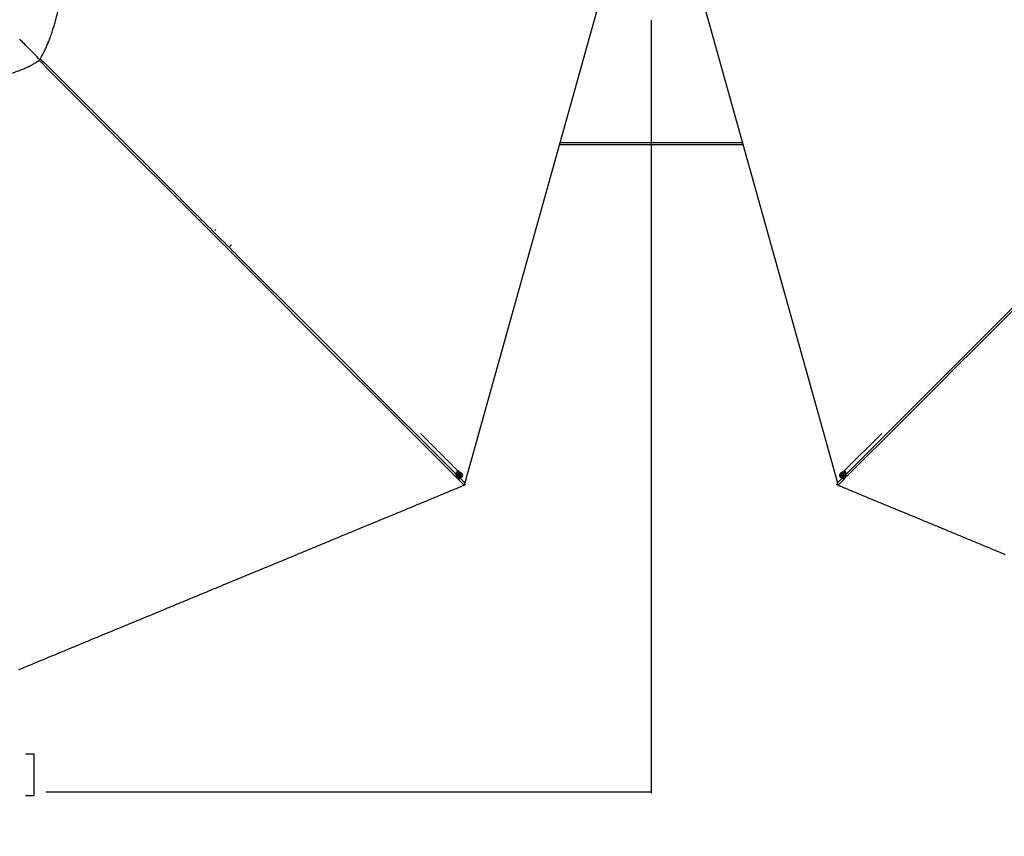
# Model space of a CAD drawing. Header units: millimetres. Extents: x 20 to 26560, y 16 to 18133.
# Tile 56 of 106: x 5538 to 11090, y 8452 to 13060. Entities that reach past the tile are written whole.
import ezdxf

# ---------------------------------------------------------------- set-up
doc = ezdxf.new("R2010")
doc.units = ezdxf.units.MM
doc.header["$LTSCALE"] = 2
doc.layers.add('COMPONENT_GEOMETRY', color=7, linetype='Continuous')
doc.styles.add('SLDTEXTSTYLE0', font='TXT', dxfattribs={"width": 0.75})
doc.dimstyles.new('SLDDIMSTYLE0', dxfattribs={"dimtxt": 150, "dimasz": 6.604, "dimexe": 0, "dimexo": 0.0625, "dimgap": 37.5, "dimtad": 0, "dimtih": 1, "dimtoh": 1, "dimdec": 1, "dimrnd": 1e-09, "dimzin": 12, "dimdsep": 46, "dimtxsty": 'SLDTEXTSTYLE0', "dimsah": 1, "dimcen": 0.09, "dimadec": 0, "dimazin": 3, "dimtfac": 1, "dimtdec": 1, "dimtofl": 0, "dimtmove": 0, "dimatfit": 3, "dimfxl": 1, "dimfrac": 2, "dimtolj": 1, "dimtzin": 12, "dimarcsym": 0})

# ---------------------------------------------------------------- blocks, each defined once
blk = doc.blocks.new('_D')
at = {"layer": 'COMPONENT_GEOMETRY', "color": 7}
for p, q in [((1221.2, 13261.9), (1221.2, 8695.5)), ((9098.5, 12827.8), (9098.5, 8695.5)), ((4748.9, 8917.9), (4703.2, 8917.9)), ((4703.2, 8917.9), (4703.2, 8679.8)), ((5570.8, 8917.9), (5616.5, 8917.9)), ((5616.5, 8917.9), (5616.5, 8679.8)), ((1221.2, 8701.8), (4635.2, 8701.8)), ((4703.2, 8679.8), (4748.9, 8679.8)), ((5616.5, 8679.8), (5570.8, 8679.8)), ((9098.5, 8701.8), (5684.5, 8701.8))]:
    blk.add_line(p, q, dxfattribs=at)
for points in [[(1221.2, 8701.8), (1227.8, 8700.8), (1227.8, 8702.9)], [(9098.5, 8701.8), (9091.9, 8702.9), (9091.9, 8700.8)]]:
    blk.add_solid(points, dxfattribs=at)
at = {"layer": 'COMPONENT_GEOMETRY', "color": 7, "char_height": 150, "attachment_point": 1, "style": 'SLDTEXTSTYLE0'}
for s, insert in [('12\'11.06"', (4748.9, 8873.1)), ('3938.6mm', (4667.5, 8648.7))]:
    blk.add_mtext(s, dxfattribs=dict(at, insert=insert))

msp = doc.modelspace()

# ---------------------------------------------------------------- linework, layer by layer
at = {"color": 7, "linetype": 'Continuous', "lineweight": 25}
for p, q in [((8816.15, 13196.65), (8047.56, 10446.52)), ((9380.77, 13196.65), (10149.36, 10446.52)), ((5650.6, 12833.72), (5650.56, 12833.76)), ((8581.33, 12356.43), (9615.59, 12356.43)), ((8003.98, 10501.67), (8001.73, 10503.92)), ((8011.69, 10511.54), (8009.7, 10513.53)), ((8011.8, 10511.4), (8011.69, 10511.54)), ((8024.55, 10494.53), (8024.36, 10494.72)), ((8029.75, 10500.65), (8028.96, 10501.44)), ((10167.96, 10501.44), (10167.17, 10500.65)), ((10172.56, 10494.72), (10172.37, 10494.53)), ((10185.12, 10511.4), (10185.23, 10511.54)), ((10185.23, 10511.54), (10187.23, 10513.53)), ((10192.94, 10501.67), (10195.19, 10503.92)), ((8004.21, 10476.69), (8005, 10475.9)), ((8010.93, 10481.29), (8011.12, 10481.1)), ((8015.91, 10487.74), (8018.58, 10489.94)), ((8016.33, 10484.45), (8015.91, 10487.74)), ((8017.11, 10484.67), (8016.26, 10484.97)), ((8019.43, 10483.35), (8016.33, 10484.45)), ((8018.65, 10484.12), (8017.11, 10484.67)), ((8018.58, 10489.94), (8021.68, 10488.84)), ((8019.99, 10485.22), (8018.65, 10484.12)), ((8018.65, 10484.12), (8019.43, 10483.35)), ((8022.1, 10485.55), (8019.43, 10483.35)), ((8021.33, 10486.32), (8019.99, 10485.22)), ((8020.97, 10489.09), (8021.12, 10487.97)), ((8021.12, 10487.97), (8021.33, 10486.32)), ((8021.33, 10486.32), (8022.1, 10485.55)), ((8021.68, 10488.84), (8022.1, 10485.55)), ((8052.01, 10437.12), (8046.08, 10443.04)), ((8047.56, 10446.52), (8046.37, 10442.52)), ((10150.84, 10443.04), (10144.91, 10437.12)), ((10150.55, 10442.52), (10149.36, 10446.52)), ((10174.62, 10486.22), (10175.72, 10489.32)), ((10175.39, 10486.99), (10174.62, 10486.22)), ((10176.82, 10483.55), (10174.62, 10486.22)), ((10175.39, 10486.99), (10175.94, 10488.54)), ((10176.49, 10485.66), (10175.39, 10486.99)), ((10175.72, 10489.32), (10179.01, 10489.74)), ((10175.94, 10488.54), (10176.24, 10489.38)), ((10177.59, 10484.32), (10176.49, 10485.66)), ((10177.59, 10484.32), (10176.82, 10483.55)), ((10180.11, 10483.97), (10176.82, 10483.55)), ((10179.24, 10484.53), (10177.59, 10484.32)), ((10179.01, 10489.74), (10181.21, 10487.06)), ((10180.36, 10484.67), (10179.24, 10484.53)), ((10181.21, 10487.06), (10180.11, 10483.97)), ((10185.8, 10481.1), (10185.99, 10481.29)), ((10191.92, 10475.9), (10192.71, 10476.69)), ((8052.01, 10437.12), (8052.17, 10436.71)), ((10144.91, 10437.12), (10144.75, 10436.71))]:
    msp.add_line(p, q, dxfattribs=at)
at = {"color": 8, "linetype": 'Continuous', "lineweight": 25}
for p, q in [((9613.35, 12364.43), (8583.57, 12364.43)), ((8009.16, 10514.07), (7798.12, 10725.11)), ((10187.76, 10514.07), (10398.8, 10725.11)), ((8003.98, 10501.67), (8005.06, 10500.59)), ((10192.94, 10501.67), (10191.86, 10500.59)), ((8021.71, 10472.37), (8047.56, 10446.52)), ((10149.36, 10446.52), (10175.3, 10472.47))]:
    msp.add_line(p, q, dxfattribs=at)
at = {"color": 8, "linetype": 'Continuous', "lineweight": 25, "flags": 128}
for points in [[(8044.4, 10433.18), (7654.66, 10822.93), (7264.92, 11212.68), (6875.19, 11602.43), (6485.45, 11992.18), (6095.73, 12381.94), (5706.05, 12771.73), (5646.82, 12831.07)], [(10201.85, 10499.02), (11674.55, 11971.64), (11874.28, 12171.35), (12074.02, 12371.05), (12273.77, 12570.74), (12473.54, 12770.41), (12543.49, 12840.29)], [(6643.1, 11875.3), (6640.21, 11871.9), (6637.36, 11868.88)], [(8016.43, 10505.89), (8011.8, 10511.4), (8011.8, 10511.4), (8011.8, 10511.4)], [(10180.2, 10505.54), (10185.12, 10511.4), (10185.12, 10511.4), (10185.12, 10511.4)]]:
    msp.add_lwpolyline(points, dxfattribs=at)
at = {"color": 7, "linetype": 'Continuous', "lineweight": 25, "flags": 128}
for points in [[(8028.96, 10501.44), (8026.37, 10503.52), (8023.39, 10505.01), (8020.12, 10505.84), (8016.71, 10505.99), (8013.29, 10505.45), (8010.01, 10504.23), (8007, 10502.4), (8004.38, 10500.01), (8002.26, 10497.18), (8000.73, 10494.02), (7999.84, 10490.66), (7999.65, 10487.23), (8000.14, 10483.87), (8001.31, 10480.73), (8003.1, 10477.92), (8004.21, 10476.69)], [(8029.75, 10500.65), (8031.83, 10498.06), (8033.32, 10495.07), (8034.16, 10491.8), (8034.31, 10488.39), (8033.76, 10484.98), (8032.55, 10481.7), (8030.71, 10478.69), (8028.33, 10476.07), (8025.5, 10473.95), (8022.34, 10472.41), (8018.97, 10471.53), (8015.54, 10471.33), (8012.18, 10471.83), (8009.04, 10472.99), (8006.24, 10474.79), (8003.89, 10477.13), (8002.1, 10479.94), (8000.93, 10483.08), (8000.44, 10486.43), (8000.64, 10489.87), (8001.52, 10493.23), (8003.05, 10496.39), (8005.17, 10499.22), (8007.79, 10501.61), (8010.8, 10503.44), (8014.08, 10504.66), (8017.5, 10505.2), (8020.91, 10505.05), (8024.18, 10504.21), (8027.17, 10502.73), (8029.75, 10500.65)], [(8029.57, 10500.26), (8027.04, 10502.3), (8024.12, 10503.75), (8020.93, 10504.57), (8017.6, 10504.71), (8014.26, 10504.18), (8011.05, 10503), (8008.11, 10501.2), (8005.55, 10498.87), (8003.48, 10496.11), (8001.98, 10493.02), (8001.12, 10489.73), (8000.92, 10486.38), (8001.41, 10483.1), (8002.55, 10480.03), (8004.3, 10477.29), (8006.59, 10475), (8009.33, 10473.24), (8012.4, 10472.1), (8015.68, 10471.62), (8019.03, 10471.81), (8022.32, 10472.68), (8025.41, 10474.17), (8028.18, 10476.25), (8030.51, 10478.81), (8032.3, 10481.75), (8033.49, 10484.95), (8034.02, 10488.29), (8033.87, 10491.63), (8033.06, 10494.82), (8031.6, 10497.74), (8029.57, 10500.26)], [(8023.4, 10480.86), (8025.17, 10482.75), (8026.4, 10485.01), (8026.99, 10487.48), (8026.9, 10489.97), (8026.15, 10492.3), (8024.77, 10494.31), (8022.88, 10495.83), (8020.61, 10496.75), (8018.14, 10497.02), (8015.65, 10496.6), (8013.32, 10495.53), (8011.32, 10493.88), (8009.81, 10491.79), (8008.89, 10489.4), (8008.63, 10486.9), (8009.06, 10484.46), (8010.14, 10482.27), (8011.79, 10480.5), (8013.88, 10479.26), (8016.27, 10478.66), (8018.78, 10478.74), (8021.21, 10479.49), (8023.4, 10480.86)], [(10191.92, 10475.9), (10189.33, 10473.82), (10186.34, 10472.33), (10183.08, 10471.49), (10179.67, 10471.34), (10176.25, 10471.89), (10172.97, 10473.1), (10169.96, 10474.94), (10167.34, 10477.32), (10165.22, 10480.15), (10163.68, 10483.31), (10162.8, 10486.68), (10162.6, 10490.11), (10163.1, 10493.46), (10164.27, 10496.61), (10166.06, 10499.41), (10168.41, 10501.76), (10171.21, 10503.55), (10174.35, 10504.72), (10177.71, 10505.21), (10181.14, 10505.01), (10184.5, 10504.13), (10187.67, 10502.6), (10190.5, 10500.48), (10192.88, 10497.86), (10194.71, 10494.85), (10195.93, 10491.56), (10196.47, 10488.15), (10196.32, 10484.74), (10195.49, 10481.47), (10194, 10478.48), (10191.92, 10475.9)], [(10191.54, 10476.08), (10193.57, 10478.61), (10195.02, 10481.53), (10195.84, 10484.72), (10195.99, 10488.05), (10195.45, 10491.39), (10194.27, 10494.6), (10192.47, 10497.54), (10190.15, 10500.1), (10187.38, 10502.17), (10184.29, 10503.67), (10181, 10504.53), (10177.65, 10504.73), (10174.37, 10504.24), (10171.3, 10503.1), (10168.56, 10501.35), (10166.27, 10499.06), (10164.52, 10496.32), (10163.37, 10493.25), (10162.89, 10489.97), (10163.08, 10486.62), (10163.95, 10483.33), (10165.45, 10480.24), (10167.52, 10477.47), (10170.08, 10475.14), (10173.02, 10473.35), (10176.23, 10472.16), (10179.56, 10471.63), (10182.9, 10471.78), (10186.09, 10472.59), (10189.01, 10474.05), (10191.54, 10476.08)], [(10192.71, 10476.69), (10194.79, 10479.28), (10196.28, 10482.26), (10197.11, 10485.53), (10197.26, 10488.94), (10196.72, 10492.36), (10195.5, 10495.64), (10193.67, 10498.65), (10191.29, 10501.27), (10188.46, 10503.39), (10185.29, 10504.92), (10181.93, 10505.8), (10178.5, 10506), (10175.14, 10505.51), (10172, 10504.34), (10169.2, 10502.55), (10167.96, 10501.44)], [(10172.13, 10482.25), (10174.02, 10480.48), (10176.28, 10479.25), (10178.75, 10478.66), (10181.24, 10478.74), (10183.58, 10479.5), (10185.58, 10480.88), (10187.1, 10482.77), (10188.02, 10485.03), (10188.29, 10487.5), (10187.87, 10490), (10186.8, 10492.33), (10185.16, 10494.33), (10183.06, 10495.84), (10180.68, 10496.76), (10178.17, 10497.02), (10175.73, 10496.59), (10173.55, 10495.51), (10171.77, 10493.86), (10170.53, 10491.77), (10169.93, 10489.38), (10170.01, 10486.87), (10170.76, 10484.44), (10172.13, 10482.25)], [(8021.79, 10483.17), (8022.98, 10484.59), (8023.57, 10486.32), (8023.46, 10488.1), (8022.67, 10489.66), (8021.33, 10490.76), (8019.63, 10491.23), (8017.84, 10491.01), (8016.22, 10490.12), (8015.03, 10488.7), (8014.45, 10486.97), (8014.55, 10485.19), (8015.34, 10483.63), (8016.68, 10482.53), (8018.38, 10482.05), (8020.17, 10482.28), (8021.79, 10483.17)], [(8046.37, 10442.52), (8049.16, 10439.73), (8052.17, 10436.71)], [(10144.75, 10436.71), (10147.53, 10439.5), (10150.55, 10442.52)], [(10174.44, 10483.86), (10175.86, 10482.67), (10177.59, 10482.08), (10179.37, 10482.19), (10180.93, 10482.98), (10182.03, 10484.32), (10182.51, 10486.02), (10182.28, 10487.81), (10181.39, 10489.43), (10179.97, 10490.62), (10178.24, 10491.2), (10176.46, 10491.1), (10174.9, 10490.31), (10173.8, 10488.97), (10173.32, 10487.27), (10173.55, 10485.48), (10174.44, 10483.86)], [(5533.59, 9393.17), (5549.11, 9399.6), (5556.87, 9402.81), (5564.62, 9406.02), (5580.14, 9412.45), (5587.9, 9415.66), (5603.42, 9422.09), (5611.18, 9425.31), (5626.69, 9431.73), (5634.45, 9434.95), (5642.21, 9438.16), (5657.73, 9444.59), (5665.49, 9447.8), (5681.01, 9454.23), (5688.76, 9457.44), (5704.28, 9463.87), (5712.04, 9467.09), (5719.8, 9470.3), (5735.32, 9476.73), (5743.08, 9479.94), (5758.59, 9486.37), (5766.35, 9489.58), (5781.87, 9496.01), (5789.63, 9499.22), (5805.15, 9505.65), (5812.9, 9508.87), (5820.66, 9512.08), (5836.18, 9518.51), (5843.94, 9521.72), (5859.46, 9528.15), (5867.22, 9531.36), (5882.73, 9537.79), (5890.49, 9541), (5898.25, 9544.22), (5913.77, 9550.65), (5921.53, 9553.86), (5937.04, 9560.29), (5944.8, 9563.5), (5960.32, 9569.93), (5968.08, 9573.14), (5975.84, 9576.36), (5991.36, 9582.78), (5999.11, 9586), (6014.63, 9592.42), (6022.39, 9595.64), (6037.91, 9602.07), (6045.67, 9605.28), (6053.43, 9608.49), (6068.94, 9614.92), (6076.7, 9618.13), (6092.22, 9624.56), (6099.98, 9627.78), (6115.5, 9634.2), (6123.26, 9637.42), (6138.77, 9643.85), (6146.53, 9647.06), (6154.29, 9650.27), (6169.81, 9656.7), (6177.57, 9659.91), (6193.08, 9666.34), (6200.84, 9669.56), (6216.36, 9675.98), (6224.12, 9679.2), (6231.88, 9682.41), (6247.4, 9688.84), (6255.15, 9692.05), (6270.67, 9698.48), (6278.43, 9701.69), (6293.95, 9708.12), (6301.71, 9711.34), (6309.47, 9714.55), (6324.98, 9720.98), (6332.74, 9724.19), (6348.26, 9730.62), (6356.02, 9733.83), (6371.54, 9740.26), (6379.29, 9743.47), (6394.81, 9749.9), (6402.57, 9753.11), (6410.33, 9756.33), (6425.85, 9762.76), (6433.61, 9765.97), (6449.12, 9772.4), (6456.88, 9775.61), (6472.4, 9782.04), (6480.16, 9785.25), (6487.92, 9788.47), (6503.43, 9794.89), (6511.19, 9798.11), (6526.71, 9804.54), (6534.47, 9807.75), (6549.99, 9814.18), (6557.75, 9817.39), (6565.5, 9820.6), (6581.02, 9827.03), (6588.78, 9830.25), (6604.3, 9836.67), (6612.06, 9839.89), (6627.57, 9846.31), (6635.33, 9849.53), (6643.09, 9852.74), (6658.61, 9859.17), (6666.37, 9862.38), (6681.89, 9868.81), (6689.65, 9872.02), (6705.16, 9878.45), (6712.92, 9881.67), (6728.44, 9888.09), (6736.2, 9891.31), (6743.96, 9894.52), (6759.47, 9900.95), (6767.23, 9904.16), (6782.75, 9910.59), (6790.51, 9913.8), (6806.03, 9920.23), (6813.79, 9923.45), (6821.54, 9926.66), (6837.06, 9933.09), (6844.82, 9936.3), (6860.34, 9942.73), (6868.1, 9945.94), (6883.61, 9952.37), (6891.37, 9955.58), (6899.13, 9958.8), (6914.65, 9965.22), (6922.41, 9968.44), (6937.93, 9974.87), (6945.68, 9978.08), (6961.2, 9984.51), (6968.96, 9987.72), (6976.72, 9990.93), (6992.24, 9997.36), (7000, 10000.58), (7015.51, 10007), (7023.27, 10010.22), (7038.79, 10016.64), (7046.55, 10019.86), (7062.07, 10026.29), (7069.82, 10029.5), (7077.58, 10032.71), (7093.1, 10039.14), (7100.86, 10042.36), (7116.38, 10048.78), (7124.14, 10052), (7139.65, 10058.42), (7147.41, 10061.64), (7155.17, 10064.85), (7170.69, 10071.28), (7178.45, 10074.49), (7193.97, 10080.92), (7201.72, 10084.13), (7217.24, 10090.56), (7225, 10093.78), (7232.76, 10096.99), (7248.28, 10103.42), (7256.04, 10106.63), (7271.55, 10113.06), (7279.31, 10116.27), (7294.83, 10122.7), (7302.59, 10125.91), (7318.11, 10132.34), (7325.86, 10135.55), (7333.62, 10138.77), (7349.14, 10145.2), (7356.9, 10148.41), (7372.42, 10154.84), (7380.18, 10158.05), (7395.69, 10164.48), (7403.45, 10167.69), (7411.21, 10170.91), (7426.73, 10177.33), (7434.49, 10180.55), (7450, 10186.97), (7457.76, 10190.19), (7473.28, 10196.62), (7481.04, 10199.83), (7488.8, 10203.04), (7504.32, 10209.47), (7512.08, 10212.68), (7527.59, 10219.11), (7535.35, 10222.33), (7550.87, 10228.75), (7558.63, 10231.97), (7566.39, 10235.18), (7581.9, 10241.61), (7589.66, 10244.82), (7605.18, 10251.25), (7612.94, 10254.46), (7628.46, 10260.89), (7636.22, 10264.11), (7651.73, 10270.53), (7659.49, 10273.75), (7667.25, 10276.96), (7682.77, 10283.39), (7690.53, 10286.6), (7706.04, 10293.03), (7713.8, 10296.24), (7729.32, 10302.67), (7737.08, 10305.88), (7744.84, 10309.1), (7760.36, 10315.53), (7768.11, 10318.74), (7783.63, 10325.17), (7791.39, 10328.38), (7806.91, 10334.81), (7814.67, 10338.02), (7822.43, 10341.24), (7837.94, 10347.66), (7845.7, 10350.88), (7861.22, 10357.3), (7868.98, 10360.52), (7884.5, 10366.95), (7892.26, 10370.16), (7900.01, 10373.37), (7915.53, 10379.8), (7923.29, 10383.01), (7938.81, 10389.44), (7946.57, 10392.66), (7962.08, 10399.08), (7969.84, 10402.3), (7985.36, 10408.72), (7993.12, 10411.94), (8000.88, 10415.15), (8016.4, 10421.58), (8024.15, 10424.79), (8034.28, 10428.99), (8044.4, 10433.18)], [(10152.52, 10433.18), (10156.4, 10431.57), (10171.92, 10425.15), (10187.43, 10418.72), (10195.19, 10415.5), (10210.71, 10409.08), (10218.47, 10405.86), (10226.23, 10402.65), (10241.74, 10396.22), (10249.5, 10393.01), (10265.02, 10386.58), (10272.78, 10383.37), (10288.3, 10376.94), (10296.06, 10373.73), (10303.81, 10370.51), (10319.33, 10364.08), (10327.09, 10360.87), (10342.61, 10354.44), (10350.37, 10351.23), (10365.89, 10344.8), (10373.64, 10341.59), (10389.16, 10335.16), (10396.92, 10331.95), (10404.68, 10328.73), (10420.2, 10322.31), (10427.96, 10319.09), (10443.47, 10312.66), (10451.23, 10309.45), (10466.75, 10303.02), (10474.51, 10299.81), (10482.27, 10296.59), (10497.78, 10290.17), (10505.54, 10286.95), (10521.06, 10280.53), (10528.82, 10277.31), (10544.34, 10270.88), (10552.1, 10267.67), (10559.85, 10264.46), (10575.37, 10258.03), (10583.13, 10254.82), (10598.65, 10248.39), (10606.41, 10245.17), (10621.92, 10238.75), (10629.68, 10235.53), (10645.2, 10229.11), (10652.96, 10225.89), (10660.72, 10222.68), (10676.24, 10216.25), (10684, 10213.04), (10699.51, 10206.61), (10707.27, 10203.4), (10722.79, 10196.97), (10730.55, 10193.75), (10738.31, 10190.54), (10753.82, 10184.11), (10761.58, 10180.9), (10777.1, 10174.47), (10784.86, 10171.26), (10800.38, 10164.83), (10808.14, 10161.62), (10815.89, 10158.4), (10831.41, 10151.98), (10839.17, 10148.76), (10854.69, 10142.33), (10862.45, 10139.12), (10877.96, 10132.69), (10885.72, 10129.48), (10893.48, 10126.27), (10909, 10119.84), (10916.76, 10116.62), (10932.28, 10110.2), (10940.03, 10106.98), (10955.55, 10100.56), (10963.31, 10097.34), (10978.83, 10090.91), (10986.59, 10087.7), (10994.35, 10084.49), (11009.86, 10078.06), (11017.62, 10074.85), (11033.14, 10068.42), (11040.9, 10065.2), (11056.42, 10058.78), (11064.18, 10055.56), (11071.93, 10052.35), (11087.45, 10045.92), (11095.21, 10042.71)]]:
    msp.add_lwpolyline(points, dxfattribs=at)
at = {"color": 8, "linetype": 'Continuous', "lineweight": 25}
for centre, radius, start, end in [((6666.27, 11839.44), 81.89, 312.64333, 323.76827), ((7964.09, 10541.19), 56.16, 305.30905, 315.26767), ((8009.02, 10512.92), 0.91, 42.23071, 90.64991), ((10187.9, 10512.92), 0.91, 89.35009, 137.76929), ((10233.45, 10541.92), 57.12, 224.81577, 234.60751)]:
    msp.add_arc(centre, radius, start, end, dxfattribs=at)
at = {"color": 7, "linetype": 'Continuous', "lineweight": 25}
for centre, radius, start, end in [((7960.72, 10544.83), 57.38, 305.36599, 327.58493), ((7966.29, 10539.92), 53.71, 314.57548, 327.92744), ((8017.99, 10487.66), 9.51, 47.94121, 222.05879), ((8004.31, 10517.26), 5.8, 326.59903, 347.12465), ((10178.93, 10487.66), 9.51, 317.94121, 132.05879), ((10230.63, 10539.92), 53.71, 212.07256, 225.42452), ((10192.41, 10517.18), 5.6, 192.49261, 213.7837), ((10236.21, 10544.83), 57.38, 212.41507, 234.63401), ((8017.99, 10487.18), 2.67, 228.78587, 250.5584), ((8018.06, 10487.5), 2.99, 251.42653, 310.20824), ((8018.05, 10487.62), 3.08, 308.92669, 6.47856), ((8018.42, 10487.63), 2.71, 7.08265, 35.69253), ((10178.78, 10487.59), 2.99, 161.42653, 220.20824), ((10178.45, 10487.65), 2.67, 138.78587, 160.5584), ((10178.89, 10487.6), 3.08, 218.92669, 276.47856), ((10178.9, 10487.22), 2.71, 277.08265, 305.69253)]:
    msp.add_arc(centre, radius, start, end, dxfattribs=at)
at = {"color": 8, "linetype": 'Continuous', "lineweight": 25}
for centre, major_axis, start_param, end_param in [((7996.36, 10509.29), (15.1, 15.66), 4.2445425, 4.7060585), ((10200.57, 10509.29), (-15.1, 15.66), 1.5771268, 2.0386428)]:
    msp.add_ellipse(centre, major_axis=major_axis, ratio=0.3494511, start_param=start_param, end_param=end_param, dxfattribs=at)
at = {"color": 7, "linetype": 'Continuous', "lineweight": 25}
for centre, major_axis, ratio, start_param, end_param in [((7996.36, 10509.29), (15.66, 15.1), 0.3494511, 4.7187194, 5.326965), ((8006.02, 10512.36), (4.31, 4.17), 0.3494655, 5.3264939, 5.8192511), ((10190.9, 10512.36), (4.31, -4.17), 0.3494655, 3.6055268, 4.0982841), ((10200.57, 10509.29), (15.66, -15.1), 0.3494511, 4.097813, 4.7060585)]:
    msp.add_ellipse(centre, major_axis=major_axis, ratio=ratio, start_param=start_param, end_param=end_param, dxfattribs=at)
for points, knots in [([(5650.56, 12833.76), (5654.16, 12839.92), (5661.32, 12852.14), (5671.42, 12871.13), (5681.51, 12891.48), (5691.46, 12913.28), (5701.62, 12937.57), (5711.39, 12963.18), (5720.73, 12990.08), (5729.3, 13017.14), (5738.76, 13049.73), (5748.68, 13087.81), (5758.81, 13131.28), (5768.03, 13174.48), (5776.66, 13217.22), (5782.31, 13245.59), (5785.11, 13259.63)], [0, 0, 0, 0, 0.0494119, 0.0980934, 0.1462094, 0.2023845, 0.2581693, 0.3212605, 0.3841795, 0.4470084, 0.5097608, 0.6099102, 0.7094713, 0.8079894, 0.9049706, 1, 1, 1, 1]), ([(5650.56, 12833.76), (5630.55, 12854.58), (5592.96, 12893.69), (5555.24, 12931.96), (5537.6, 12949.86)], [0, 0, 0, 0, 0.5323412, 1, 1, 1, 1]), ([(5225.57, 12660.86), (5233.19, 12665.36), (5248.34, 12674.29), (5271.99, 12686.01), (5295.94, 12696.55), (5320.22, 12705.99), (5347.27, 12715.44), (5377.09, 12724.84), (5409.6, 12734.32), (5440.51, 12743.07), (5469.68, 12751.5), (5497.03, 12759.85), (5524.07, 12768.87), (5548.92, 12778.16), (5571.58, 12787.72), (5592.12, 12797.46), (5612.21, 12808.29), (5631.89, 12820.24), (5644.32, 12829.2), (5650.6, 12833.72)], [0, 0, 0, 0, 0.0579398, 0.1150264, 0.171595, 0.227887, 0.2840576, 0.3575411, 0.4309536, 0.5042128, 0.5664351, 0.6283889, 0.6900522, 0.7514739, 0.8005378, 0.849684, 0.8991156, 0.9491054, 1, 1, 1, 1]), ([(8001.73, 10503.92), (8001.69, 10503.96), (8001.59, 10504.06), (8001.45, 10504.2), (8001.32, 10504.33), (8001.23, 10504.42), (8001.2, 10504.45), (8001.19, 10504.46)], [0, 0, 0, 0, 0.2147331, 0.4294667, 0.6441866, 0.8588769, 1, 1, 1, 1]), ([(8012.51, 10513.35), (8012.47, 10513.13), (8012.37, 10512.64), (8011.96, 10511.96), (8011.7, 10511.56), (8011.69, 10511.54)], [0, 0, 0, 0, 0.4201276, 0.9727421, 1, 1, 1, 1]), ([(10184.41, 10513.35), (10184.45, 10513.13), (10184.55, 10512.64), (10184.96, 10511.96), (10185.22, 10511.56), (10185.23, 10511.54)], [0, 0, 0, 0, 0.4201276, 0.9727421, 1, 1, 1, 1]), ([(10195.19, 10503.92), (10195.24, 10503.96), (10195.33, 10504.06), (10195.47, 10504.2), (10195.6, 10504.33), (10195.69, 10504.42), (10195.72, 10504.45), (10195.74, 10504.46)], [0, 0, 0, 0, 0.2147331, 0.4294667, 0.6441866, 0.8588769, 1, 1, 1, 1]), ([(8052.17, 10436.71), (8050.93, 10436.11), (8048.39, 10434.87), (8045.75, 10433.75), (8044.4, 10433.18)], [0, 0, 0, 0, 0.4896921, 1, 1, 1, 1]), ([(10152.52, 10433.18), (10151.23, 10433.73), (10148.59, 10434.85), (10146.04, 10436.08), (10144.75, 10436.71)], [0, 0, 0, 0, 0.4896834, 1, 1, 1, 1])]:
    msp.add_open_spline(points, degree=3, knots=knots, dxfattribs=at)
at = {"color": 8, "linetype": 'Continuous', "lineweight": 25}
for points, knots in [([(5653.99, 12839.73), (5713.45, 12780.32), (5857.67, 12636.23), (6086.58, 12407.36), (6340.8, 12153.19), (6595, 11899.02), (7146.44, 11347.62), (7613.13, 10880.94), (7995.09, 10498.99)], [0, 0, 0, 0, 0.0761644, 0.1847503, 0.2933362, 0.4019221, 0.510508, 1, 1, 1, 1]), ([(12550.68, 12831.65), (12530.74, 12811.68), (12381.05, 12661.68), (12101.15, 12381.97), (11711.48, 11992.17), (11321.73, 11602.43), (10932, 11212.68), (10542.26, 10822.93), (10282.43, 10563.1), (10152.52, 10433.18)], [0, 0, 0, 0, 0.0249658, 0.1874713, 0.349977, 0.5124828, 0.6749885, 0.8374943, 1, 1, 1, 1])]:
    msp.add_open_spline(points, degree=3, knots=knots, dxfattribs=at)
at = {"layer": 'COMPONENT_GEOMETRY', "color": 7}
msp.add_line((9098.46, 13057.43), (9098.46, 12830.37), dxfattribs=at)

# ---------------------------------------------------------------- dimensions: what is measured, and where the dimension line sits
dim = msp.add_linear_dim(base=(9098.46, 8701.85), p1=(1221.17, 13264.43), p2=(9098.46, 12830.37), dimstyle='SLDDIMSTYLE0', dxfattribs=at)
dim.commit()
dim.dimension.update_dxf_attribs({"geometry": '_D', "text_midpoint": (5159.81, 8701.85), "dimtype": 160})

doc.saveas('drawing.dxf')
